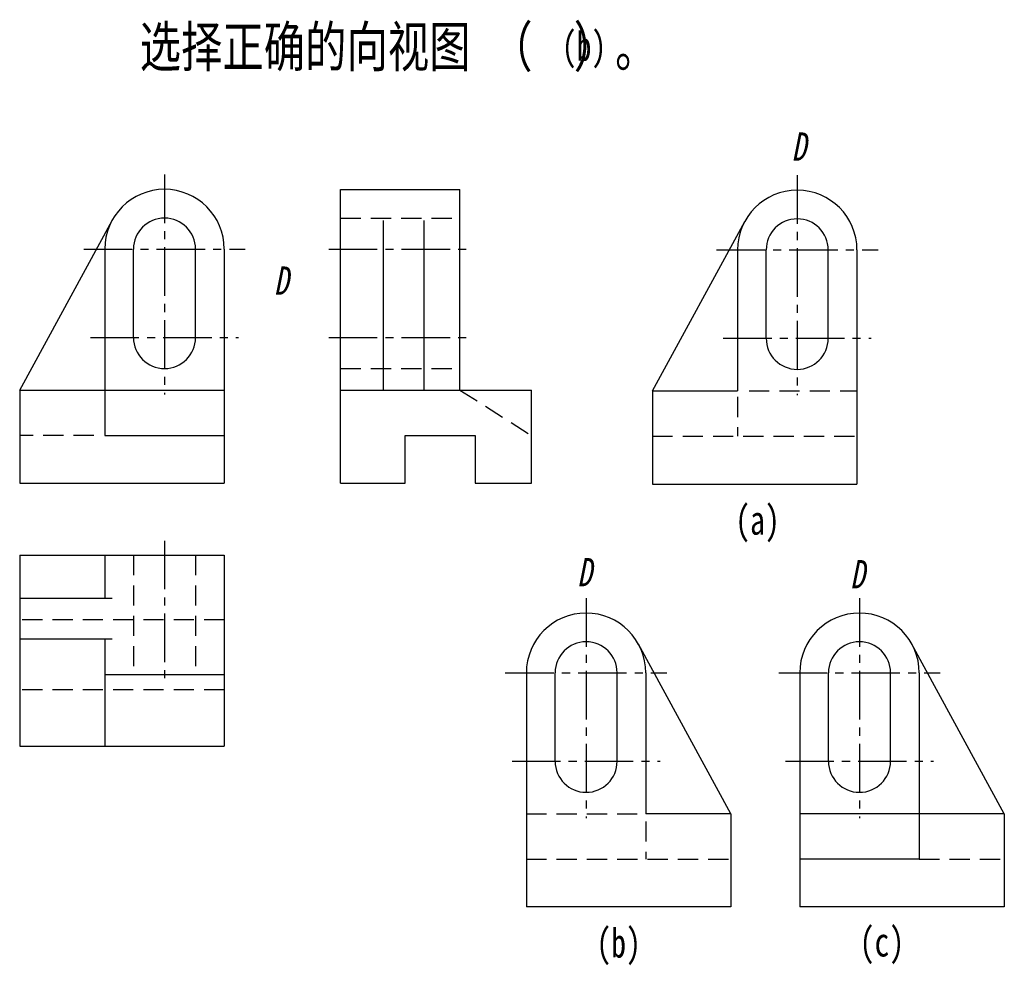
# Model space of a CAD drawing. Extents: x 11 to 132, y 0 to 116.
import ezdxf

# ---------------------------------------------------------------- set-up
doc = ezdxf.new("R2010")
doc.units = 0
doc.header["$LTSCALE"] = 10
doc.header["$MEASUREMENT"] = 0
doc.linetypes.add('CENTER2', pattern=[1.125, 0.75, -0.125, 0.125, -0.125])
doc.linetypes.add('DASHED2', pattern=[0.375, 0.25, -0.125])
for name, color, linetype in [('ST文字', 7, 'CONTINUOUS'), ('ST点画线', 1, 'CENTER2'), ('ST粗实线', 3, 'CONTINUOUS'), ('ST虚线', 2, 'DASHED2')]:
    doc.layers.add(name, color=color, linetype=linetype)
doc.styles.add('HZDX', font='simfang.ttf', dxfattribs={"width": 0.75})

msp = doc.modelspace()

# ---------------------------------------------------------------- linework, layer by layer
at = {"layer": 'ST文字', "color": 18, "true_color": 0x000000}
msp.add_lwpolyline([(40.99, 80.57, 0, 0, 0), (43.28, 80.57, 0.512, 0, 0), (45.62, 80.57, 0, 0, 0)], format="xyseb", dxfattribs=at)
at = {"layer": 'ST点画线', "color": 18, "ltscale": 0.8, "true_color": 0x000000}
for p, q in [((28.51, 97.33), (28.51, 70.14)), ((106.78, 97.23), (106.78, 70.04)), ((18.53, 88.11), (38.5, 88.11)), ((48.83, 88.11), (66.56, 88.11)), ((96.8, 88.01), (116.77, 88.01)), ((19.35, 77.18), (37.68, 77.18)), ((48.83, 77.18), (66.56, 77.18)), ((97.62, 77.08), (115.94, 77.08)), ((28.51, 52.06), (28.51, 34.34)), ((80.66, 44.96), (80.66, 17.76)), ((114.48, 44.96), (114.48, 17.76)), ((70.67, 35.73), (90.64, 35.73)), ((104.49, 35.73), (124.46, 35.73)), ((71.5, 24.8), (89.82, 24.8)), ((105.31, 24.8), (123.64, 24.8))]:
    msp.add_line(p, q, dxfattribs=at)
at = {"layer": 'ST粗实线', "color": 18, "lineweight": 30, "true_color": 0x000000}
for p, q in [((50.3, 59.16), (50.3, 95.49)), ((50.3, 95.49), (65.06, 95.49)), ((65.06, 70.68), (65.06, 95.49)), ((10.6, 70.68), (22.03, 91.64)), ((55.61, 70.68), (55.61, 91.64)), ((60.63, 70.68), (60.63, 91.64)), ((88.86, 70.58), (100.29, 91.54)), ((21.12, 88.11), (21.12, 65.07)), ((24.67, 77.18), (24.67, 88.11)), ((32.36, 77.18), (32.36, 88.11)), ((35.9, 88.11), (35.9, 59.16)), ((99.39, 88.01), (99.39, 70.58)), ((102.94, 77.08), (102.94, 88.01)), ((110.62, 77.08), (110.62, 88.01)), ((114.17, 88.01), (114.17, 59.06)), ((10.6, 70.68), (35.9, 70.68)), ((10.6, 70.68), (10.6, 59.16)), ((50.3, 70.68), (73.92, 70.68)), ((73.92, 59.16), (73.92, 70.68)), ((88.86, 70.58), (88.86, 59.06)), ((88.86, 70.58), (99.39, 70.58)), ((21.12, 65.07), (35.9, 65.07)), ((58.29, 65.07), (66.95, 65.07)), ((58.29, 59.16), (58.29, 65.07)), ((66.95, 65.07), (66.95, 59.16)), ((10.6, 59.16), (35.9, 59.16)), ((50.3, 59.16), (58.29, 59.16)), ((66.95, 59.16), (73.92, 59.16)), ((88.86, 59.06), (114.17, 59.06)), ((10.6, 50.29), (10.6, 26.66)), ((10.6, 50.29), (35.9, 50.29)), ((21.12, 50.29), (21.12, 44.97)), ((35.9, 50.29), (35.9, 26.66)), ((10.6, 44.97), (22.03, 44.97)), ((10.6, 39.95), (22.03, 39.95)), ((21.12, 39.95), (21.12, 26.66)), ((98.58, 18.31), (87.15, 39.27)), ((132.39, 18.31), (120.96, 39.27)), ((21.12, 35.52), (35.9, 35.52)), ((73.27, 35.73), (73.27, 6.79)), ((76.82, 24.8), (76.82, 35.73)), ((84.5, 24.8), (84.5, 35.73)), ((88.05, 35.73), (88.05, 18.31)), ((107.09, 35.73), (107.09, 6.79)), ((110.63, 24.8), (110.63, 35.73)), ((118.32, 24.8), (118.32, 35.73)), ((121.87, 35.73), (121.87, 12.69)), ((10.6, 26.66), (35.9, 26.66)), ((98.58, 18.31), (88.05, 18.31)), ((98.58, 18.31), (98.58, 6.79)), ((132.39, 18.31), (107.09, 18.31)), ((132.39, 18.31), (132.39, 6.79)), ((121.87, 12.69), (107.09, 12.69)), ((98.58, 6.79), (73.27, 6.79)), ((132.39, 6.79), (107.09, 6.79))]:
    msp.add_line(p, q, dxfattribs=at)
for centre, radius, start, end in [((28.51, 88.11), 7.39, 0, 180), ((106.78, 88.01), 7.39, 0, 180), ((28.51, 88.11), 3.84, 0, 180), ((106.78, 88.01), 3.84, 0, 180), ((28.51, 77.18), 3.84, 180, 0), ((106.78, 77.08), 3.84, 180, 0), ((80.66, 35.73), 7.39, 0, 180), ((114.48, 35.73), 7.39, 0, 180), ((80.66, 35.73), 3.84, 0, 180), ((114.48, 35.73), 3.84, 0, 180), ((80.66, 24.8), 3.84, 180, 0), ((114.48, 24.8), 3.84, 180, 0)]:
    msp.add_arc(centre, radius, start, end, dxfattribs=at)
at = {"layer": 'ST虚线', "color": 18, "true_color": 0x000000}
for p, q in [((50.3, 91.95), (65.06, 91.95)), ((50.3, 73.34), (65.06, 73.34)), ((65.06, 70.68), (73.92, 65.07)), ((99.39, 69.85), (99.39, 64.97)), ((100.82, 70.58), (114.17, 70.58)), ((19.77, 65.07), (10.6, 65.07)), ((88.86, 64.97), (114.17, 64.97)), ((24.67, 50.29), (24.67, 35.52)), ((32.36, 50.29), (32.36, 35.52)), ((35.9, 42.3), (10.6, 42.3)), ((35.9, 33.64), (10.6, 33.64)), ((73.27, 18.31), (86.96, 18.31)), ((88.05, 17.36), (88.05, 12.69)), ((73.27, 12.69), (98.58, 12.69)), ((121.87, 12.69), (132.39, 12.69))]:
    msp.add_line(p, q, dxfattribs=at)

# ---------------------------------------------------------------- texts
at = {"layer": 'ST文字', "style": 'HZDX', "width": 0.75}
msp.add_text(' 选择正确的向视图 （  ）。 ', height=5, dxfattribs=at).set_placement((22.89, 110.63))
at = {"layer": 'ST文字', "color": 18, "true_color": 0x000000, "style": 'HZDX', "width": 0.75}
msp.add_text('(a)', height=3.6, dxfattribs=at).set_placement((99.11, 52.81))
at = {"layer": 'ST文字', "char_height": 3.5, "attachment_point": 1, "style": 'HZDX'}
for insert in [(106.09, 102.53), (42.06, 85.96), (79.58, 49.92), (113.34, 49.67)]:
    msp.add_mtext_dynamic_manual_height_columns('{\\fFangSong|b0|i1|c134|p49;D}', width=7.7172, gutter_width=17.5, heights=[0], dxfattribs=dict(at, insert=insert))
at = {"layer": 'ST粗实线', "color": 5, "lineweight": 30, "style": 'HZDX', "width": 0.75}
msp.add_text('(b)', height=3.6, dxfattribs=at).set_placement((77.65, 111.41))
at = {"layer": 'ST粗实线', "color": 18, "lineweight": 30, "true_color": 0x000000, "style": 'HZDX', "width": 0.75}
for s, p in [('(b)', (81.93, 0.54)), ('(c)', (114.5, 0.67))]:
    msp.add_text(s, height=3.6, dxfattribs=at).set_placement(p)

doc.saveas('drawing.dxf')
